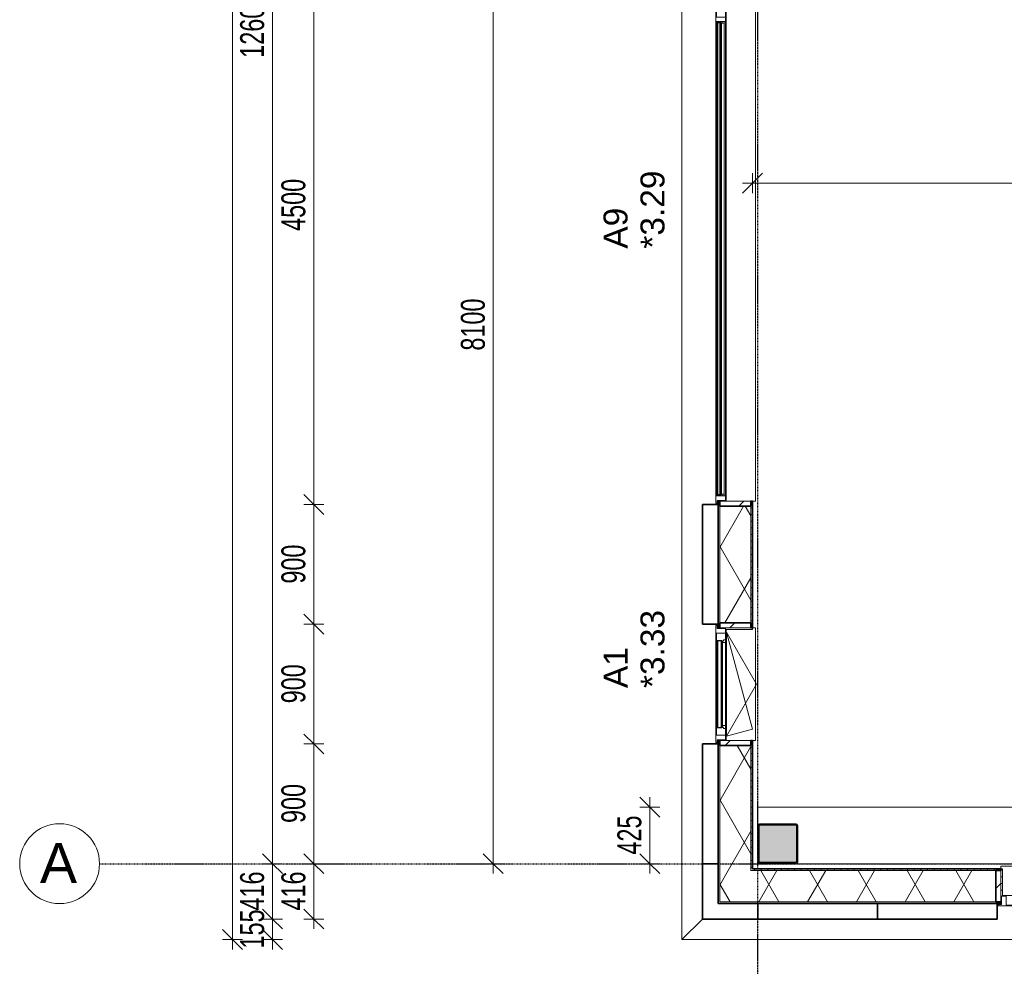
# Model space of a CAD drawing. Header units: millimetres. Extents: x -80560 to 110805, y -11020 to 52719.
# Tile 7 of 145: x 29345 to 36747, y 9228 to 16346. Entities that reach past the tile are written whole.
import ezdxf

# ---------------------------------------------------------------- set-up
doc = ezdxf.new("R2010")
doc.units = ezdxf.units.MM
for name, pattern in [('CENTER2', [20, 8, -4, 4, -4]), ('DASHED2', [6, 4, -2]), ('DASHED2-1', [3, 2, -1])]:
    doc.linetypes.add(name, pattern=pattern)
for name, color, linetype, lineweight in [('A-ANNO-DIMS', 211, 'Continuous', 9), ('A-ANNO-DIMS-100', 211, 'Continuous', 9), ('A-DETL-HDLN', 90, 'DASHED2', 18), ('A-FLOR-OVHD', 1, 'DASHED2-1', 18), ('A-GENM', 13, 'Continuous', 18), ('A-GLAZ', 151, 'Continuous', 18), ('A-GLAZ-IDEN', 152, 'Continuous', 18), ('A-GLAZ-SILL', 1, 'Continuous', 18), ('A-WALL', 113, 'Continuous', 35), ('A-WALL-PATT', 111, 'Continuous', 35), ('S-COLS', 52, 'Continuous', 18), ('S-GRID', 1, 'Continuous', 9), ('S-GRID-IDEN', 1, 'Continuous', 9)]:
    doc.layers.add(name, color=color, linetype=linetype, lineweight=lineweight)
doc.styles.add('Arial', font='arial.ttf', dxfattribs={"height": 180})
doc.styles.add('Arial_4', font='arial.ttf', dxfattribs={"height": 300})
doc.styles.add('Arial_5', font='arial.ttf', dxfattribs={"width": 0.7, "height": 180})
doc.dimstyles.new('n3o_1_8', dxfattribs={"dimscale": 304.8, "dimtxt": 183.646692, "dimasz": 0.492126, "dimexe": 0.246063, "dimexo": 0.0625, "dimgap": 0.032808, "dimtad": 1, "dimdec": 0, "dimdsep": 46, "dimtxsty": 'Arial_5', "dimblk1": 'OBLIQUE', "dimblk2": 'OBLIQUE', "dimsah": 1, "dimcen": 0.09, "dimdle": 0.246063, "dimazin": 0, "dimtfac": 1, "dimtdec": 4, "dimtix": 1, "dimtmove": 0, "dimatfit": 3, "dimfxl": 0.246063, "dimfxlon": 1, "dimtvp": 1, "dimtolj": 1, "dimtzin": 0, "dimarcsym": 2})
doc.dimstyles.new('n3o_1_8_4', dxfattribs={"dimscale": 304.8, "dimtxt": 183.646692, "dimasz": 0.492126, "dimexe": 0.246063, "dimexo": 0.0625, "dimgap": 0.032808, "dimtad": 1, "dimdec": 0, "dimdsep": 46, "dimtxsty": 'Arial_5', "dimblk1": 'OBLIQUE', "dimblk2": 'OBLIQUE', "dimsah": 1, "dimcen": 0.09, "dimdle": 0.246063, "dimazin": 0, "dimtfac": 1, "dimtdec": 4, "dimtix": 1, "dimtmove": 0, "dimatfit": 3, "dimfxl": 0.246063, "dimfxlon": 1, "dimtvp": 1, "dimtolj": 1, "dimtzin": 0, "dimarcsym": 2})
pattern_1 = [(60, (24894.82, 0), (-274.963, 158.75), []), (120, (24894.82, 0), (-274.963, -158.75), [])]
pattern_2 = [(45, (0, 0), (-141.4214, 141.4214), [])]

# ---------------------------------------------------------------- blocks, each defined once
blk = doc.blocks.new('NLRS_28_SCO_UN_staalkolom koker betongevuld_gen_CGA - kolom A-1198621-DO_03 derde verdieping')
at = {"layer": 'S-COLS', "lineweight": 5}
h = blk.add_hatch(dxfattribs=at)
h.set_pattern_fill('FP_141', color=256, style=0, pattern_type=2)
h.set_pattern_definition([(45, (-10150, -10150), (-99.9997, 99.9997), []), (45, (-10065, -10150), (-99.9997, 99.9997), []), (45, (-10060, -10150), (-99.9997, 99.9997), []), (45, (-10055, -10150), (-99.9997, 99.9997), []), (45, (-10050, -10150), (-99.9997, 99.9997), []), (45, (-10045, -10150), (-99.9997, 99.9997), []), (45, (-10040, -10150), (-99.9997, 99.9997), []), (45, (-10035, -10150), (-99.9997, 99.9997), [])])
h.paths.add_polyline_path([(-138, -150), (138, -150), (146.5, -146.5), (150, -138), (150, 138), (146.5, 146.5), (138, 150), (-138, 150), (-146.5, 146.5), (-150, 138), (-150, -138), (-146.5, -146.5)], flags=0)
h.paths.add_polyline_path([(134, -142), (-134, -142), (-139.7, -139.7), (-142, -134), (-142, 134), (-139.7, 139.7), (-134, 142), (134, 142), (139.7, 139.7), (142, 134), (142, -134), (139.7, -139.7)], flags=0)
at = {"layer": 'S-COLS', "lineweight": 9}
blk.add_hatch(color=256, dxfattribs=at).paths.add_polyline_path([(134, -142), (139.7, -139.7), (142, -134), (142, 134), (139.7, 139.7), (134, 142), (-134, 142), (-139.7, 139.7), (-142, 134), (-142, -134), (-139.7, -139.7), (-134, -142)], flags=0)
at = {"layer": 'S-COLS'}
for p, q in [((138, 150), (-138, 150)), ((-150, 138), (-150, -138)), ((-142, -134), (-142, 134)), ((-134, 142), (134, 142)), ((142, 134), (142, -134)), ((150, -138), (150, 138)), ((134, -142), (-134, -142)), ((-138, -150), (138, -150))]:
    blk.add_line(p, q, dxfattribs=at)
at = {"layer": 'S-COLS', "lineweight": 35}
for p, q in [((-142, 134), (-142, -134)), ((134, 142), (-134, 142)), ((142, -134), (142, 134)), ((-134, -142), (134, -142))]:
    blk.add_line(p, q, dxfattribs=at)
at = {"layer": 'S-COLS'}
for centre, radius, start, end in [((-138, 138), 12, 90, 180), ((138, 138), 12, 0, 90), ((-134, 134), 8, 90, 180), ((134, 134), 8, 0, 90), ((-138, -138), 12, 180, 270), ((-134, -134), 8, 180, 270), ((134, -134), 8, 270, 0), ((138, -138), 12, 270, 360)]:
    blk.add_arc(centre, radius, start, end, dxfattribs=at)
at = {"layer": 'S-COLS', "lineweight": 35}
for centre, start, end in [((-134, 134), 90, 180), ((134, 134), 360, 90), ((-134, -134), 180, 270), ((134, -134), 270, 360)]:
    blk.add_arc(centre, 8, start, end, dxfattribs=at)
blk = doc.blocks.new('19112_SW_LeonardoCollege_R2020_rvt-1-DO_03 derde verdieping')
at = {"color": 250, "lineweight": 9}
blk.add_blockref('NLRS_28_SCO_UN_staalkolom koker betongevuld_gen_CGA - kolom A-1198621-DO_03 derde verdieping', (10150, 10150), dxfattribs=at)
blk = doc.blocks.new('Basic Wall _ 41_WA_n3o_cladding_vertikaal_random_100mm_oorspronkelijk - ___-31301049-DO_03 derde verdieping')
at = {"layer": 'A-WALL', "lineweight": 18}
for p, q in [((11800, 9699), (11832, 9699)), ((11827, 9701), (11832, 9701)), ((9429, 9429), (9584, 9584)), ((53921, 9429), (9429, 9429))]:
    blk.add_line(p, q, dxfattribs=at)
blk = doc.blocks.new('Basic Wall _ 41_WA_n3o_cladding_vertikaal_random_100mm_oorspronkelijk - ___-31301050-DO_03 derde verdieping')
at = {"layer": 'A-WALL', "lineweight": 18}
for p, q in [((9429, 9429), (9429, 35921)), ((9699, 12732), (9699, 12700)), ((9701, 12732), (9701, 12727)), ((9699, 11800), (9699, 11768)), ((9701, 11773), (9701, 11768)), ((9699, 10932), (9699, 10900)), ((9701, 10932), (9701, 10927)), ((9584, 9584), (9429, 9429))]:
    blk.add_line(p, q, dxfattribs=at)
blk = doc.blocks.new('merk 2700 vast glas - std-31567341-DO_03 derde verdieping')
at = {"layer": 'A-GLAZ'}
for p, q in [((-1262, 0), (-1340, 0)), ((-1340, 0), (-1340, -10)), ((-1262, -4), (-1262, 0)), ((1340, 0), (1262, 0)), ((1262, 0), (1262, -4)), ((1340, -10), (1340, 0)), ((-1340, -10), (-1318, -10)), ((-1318, -10), (-1318, -72)), ((-1318, -72), (-1284, -72)), ((-1284, -72), (-1284, -4)), ((-1284, -4), (-1262, -4)), ((1262, -4), (1284, -4)), ((1284, -4), (1284, -72)), ((1284, -72), (1318, -72)), ((1318, -72), (1318, -10)), ((1318, -10), (1340, -10))]:
    blk.add_line(p, q, dxfattribs=at)
at = {"layer": 'A-GLAZ-SILL'}
for p, q in [((1262, 0), (-1262, 0)), ((1262, -4), (-1262, -4))]:
    blk.add_line(p, q, dxfattribs=at)
blk = doc.blocks.new('NLRS_41_GM_WPB_spouwlat-SH_generiek_ISR - 235x38-V7-DO_03 derde verdieping')
at = {"layer": 'A-GENM'}
h = blk.add_hatch(dxfattribs=at)
h.set_pattern_fill('FP_56', color=256, style=0, pattern_type=2)
h.set_pattern_definition(pattern_2)
h.paths.add_polyline_path([(11827, 9713), (11827, 9948), (11789, 9948), (11789, 9713)], flags=0)
for p, q in [((11827, 9948), (11789, 9948)), ((11789, 9948), (11789, 9713)), ((11827, 9713), (11827, 9948)), ((11789, 9713), (11827, 9713))]:
    blk.add_line(p, q, dxfattribs=at)
blk = doc.blocks.new('41_dagkanten_SH_generiek_ISR - 12x204_5-V10-DO_03 derde verdieping')
at = {"layer": 'A-GENM'}
h = blk.add_hatch(dxfattribs=at)
h.set_pattern_fill('FP_59', color=256, style=0, pattern_type=2)
h.set_pattern_definition([(0, (0, 0), (0, 50), [])])
h.paths.add_polyline_path([(11827, 9756), (11839, 9756), (11839, 9960.5), (11827, 9960.5), (11827, 9922.4)], flags=0)
for p, q in [((11839, 9960.5), (11827, 9960.5)), ((11827, 9960.5), (11827, 9756)), ((11839, 9756), (11839, 9960.5)), ((11827, 9756), (11832, 9756))]:
    blk.add_line(p, q, dxfattribs=at)
blk = doc.blocks.new('merk 4500 draaikiep 1x - std-31579927-DO_03 derde verdieping')
at = {"layer": 'A-GLAZ'}
for p, q in [((-2162, 0), (-2240, 0)), ((-2240, 0), (-2240, -10)), ((-2162, -4), (-2162, 0)), ((1360, 0), (1360, -4)), ((1438, 0), (1360, 0)), ((1438, -4), (1438, 0)), ((2240, 0), (2162, 0)), ((2162, 0), (2162, -4)), ((2240, -10), (2240, 0)), ((-2240, -10), (-2218, -10)), ((-2218, -10), (-2218, -72)), ((-2218, -72), (-2184, -72)), ((-2184, -72), (-2184, -4)), ((-2184, -4), (-2162, -4)), ((1360, -4), (1382, -4)), ((1382, -4), (1382, -72)), ((1382, -72), (1416, -72)), ((1416, -72), (1416, -4)), ((1416, -4), (1438, -4)), ((2162, -4), (2184, -4)), ((2184, -4), (2184, -72)), ((2184, -72), (2218, -72)), ((2218, -72), (2218, -10)), ((2218, -10), (2240, -10))]:
    blk.add_line(p, q, dxfattribs=at)
at = {"layer": 'A-GLAZ-SILL'}
for p, q in [((1360, 0), (-2162, 0)), ((2162, 0), (1438, 0)), ((1382, -72), (-2184, -72)), ((1360, -4), (-2162, -4)), ((2184, -72), (1416, -72)), ((2162, -4), (1438, -4))]:
    blk.add_line(p, q, dxfattribs=at)
blk = doc.blocks.new('merk 900 draaikiep - std-30819372-DO_03 derde verdieping')
at = {"layer": 'A-GLAZ'}
for p, q in [((-362, 0), (-440, 0)), ((-440, 0), (-440, -10)), ((-362, -4), (-362, 0)), ((440, 0), (362, 0)), ((362, 0), (362, -4)), ((440, -10), (440, 0)), ((-440, -10), (-418, -10)), ((-418, -10), (-418, -72)), ((-418, -72), (-384, -72)), ((-384, -72), (-384, -4)), ((-384, -4), (-362, -4)), ((362, -4), (384, -4)), ((384, -4), (384, -72)), ((384, -72), (418, -72)), ((418, -72), (418, -10)), ((418, -10), (440, -10))]:
    blk.add_line(p, q, dxfattribs=at)
at = {"layer": 'A-GLAZ-SILL'}
for p, q in [((362, 0), (-362, 0)), ((-334, -72), (-384, -72)), ((362, -4), (-362, -4)), ((384, -72), (334, -72))]:
    blk.add_line(p, q, dxfattribs=at)
blk = doc.blocks.new('NLRS_41_GM_WPB_spouwlat-SH_generiek_ISR - 235x38-V67-DO_03 derde verdieping')
at = {"layer": 'A-GENM'}
h = blk.add_hatch(dxfattribs=at)
h.set_pattern_fill('FP_62', color=256, style=0, pattern_type=2)
h.set_pattern_definition(pattern_2)
h.paths.add_polyline_path([(9713, 11773), (9948, 11773), (9948, 11811), (9713, 11811)], flags=0)
for p, q in [((9948, 11811), (9713, 11811)), ((9713, 11811), (9713, 11773)), ((9713, 11773), (9948, 11773)), ((9948, 11773), (9948, 11811))]:
    blk.add_line(p, q, dxfattribs=at)
blk = doc.blocks.new('NLRS_41_GM_WPB_spouwlat-SH_generiek_ISR - 235x38-V68-DO_03 derde verdieping')
at = {"layer": 'A-GENM'}
h = blk.add_hatch(dxfattribs=at)
h.set_pattern_fill('FP_56', color=256, style=0, pattern_type=2)
h.set_pattern_definition(pattern_2)
h.paths.add_polyline_path([(9948, 10889), (9948, 10927), (9713, 10927), (9713, 10889), (9939.6, 10889)], flags=0)
for p, q in [((9948, 10927), (9713, 10927)), ((9713, 10927), (9713, 10889)), ((9713, 10889), (9948, 10889)), ((9948, 10889), (9948, 10927))]:
    blk.add_line(p, q, dxfattribs=at)
blk = doc.blocks.new('41_dagkanten_SH_generiek_ISR - 12x204_5-V69-DO_03 derde verdieping')
at = {"layer": 'A-GENM'}
for p, q in [((9756, 11773), (9756, 11768)), ((9960.5, 11773), (9756, 11773)), ((9960.5, 11761), (9960.5, 11773)), ((9756, 11761), (9960.5, 11761))]:
    blk.add_line(p, q, dxfattribs=at)
blk = doc.blocks.new('NLRS_41_GM_WPB_spouwlat-SH_generiek_ISR - 235x38-V71-DO_03 derde verdieping')
at = {"layer": 'A-GENM'}
h = blk.add_hatch(dxfattribs=at)
h.set_pattern_fill('FP_56', color=256, style=0, pattern_type=2)
h.set_pattern_definition(pattern_2)
h.paths.add_polyline_path([(9948, 12689), (9948, 12727), (9713, 12727), (9713, 12689), (9939.6, 12689)], flags=0)
for p, q in [((9948, 12727), (9713, 12727)), ((9713, 12727), (9713, 12689)), ((9713, 12689), (9948, 12689)), ((9948, 12689), (9948, 12727))]:
    blk.add_line(p, q, dxfattribs=at)
blk = doc.blocks.new('31_n3o_RT72_raam binnensponning_771017_v3 - Type 1-33563407-DO_03 derde verdieping')
at = {"layer": 'A-GENM'}
for p, q in [((-372, -72), (-390, -72)), ((-390, -72), (-390, -76)), ((-372.03, -76), (-372, -72)), ((-372, -72), (-372.03, -76)), ((372, -72), (-372, -72)), ((372.03, -76), (372, -72)), ((390, -72), (372, -72)), ((372, -72), (372.03, -76)), ((390, -76), (390, -72)), ((-390, -76), (-372.03, -76)), ((-372.03, -76), (372.03, -76)), ((372.03, -76), (390, -76))]:
    blk.add_line(p, q, dxfattribs=at)
blk = doc.blocks.new('Mobility Plan Swing v2 - Mobility Plan Swing v2-33563420-DO_03 derde verdieping')
at = {"layer": 'A-GENM'}
for p, q in [((-390, 0), (0, 225.2)), ((0, 225.2), (390, 0)), ((-390, 0), (337.7, 195)), ((390, 0), (337.7, 195))]:
    blk.add_line(p, q, dxfattribs=at)
blk = doc.blocks.new('30_n3o_RT72_glas met glaslat - Type 1-33563412-DO_03 derde verdieping')
at = {"layer": 'A-GENM'}
for points in [[(329, -5), (-329, -5), (-329, -11), (329, -11)], [(329, -35), (-329, -35), (-329, -41), (329, -41)]]:
    blk.add_hatch(color=256, dxfattribs=at).paths.add_polyline_path(points, flags=0)
for p, q in [((-0.50292, 0), (0.50292, 0)), ((-329, -11), (-329, -5)), ((-329, -5), (329, -5)), ((329, -11), (-329, -11)), ((-329, -35), (-329, -11)), ((-329, -41), (-329, -35)), ((-329, -35), (329, -35)), ((329, -41), (-329, -41)), ((-325, -11), (-325, -35)), ((325, -35), (325, -11)), ((329, -11), (329, -5)), ((329, -11), (329, -35)), ((329, -41), (329, -35))]:
    blk.add_line(p, q, dxfattribs=at)
blk = doc.blocks.new('DPWP_30_n3o_RT72_glas met glaslat Frame1 - Type 1-33563415-DO_03 derde verdieping')
at = {"layer": 'A-GENM'}
for p, q in [((-334, -15), (-317.317, -5)), ((-334, -27), (-334, -15)), ((-312, -27), (-334, -27)), ((-317.317, -5), (-312, -5)), ((312, -5), (-312, -5)), ((-312, -5), (-312, -27)), ((312, -27), (-312, -27)), ((312, -5), (317.317, -5)), ((312, -27), (312, -5)), ((334, -27), (312, -27)), ((317.317, -5), (334, -15)), ((334, -15), (334, -27))]:
    blk.add_line(p, q, dxfattribs=at)
blk = doc.blocks.new('30_n3o_RT62_glas met glaslat - Type 1-33654564-DO_03 derde verdieping')
at = {"layer": 'A-GENM'}
for points in [[(-1778, -11), (1778, -11), (1778, -5), (-1778, -5)], [(-1778, -25), (-1778, -31), (1778, -31), (1778, -25), (-1627.3, -25)]]:
    blk.add_hatch(color=256, dxfattribs=at).paths.add_polyline_path(points, flags=0)
for p, q in [((1778, -5), (-1778, -5)), ((-1778, -5), (-1778, -11)), ((-1774, -5), (-1778, -5)), ((-1778, -5), (-1778, -31)), ((-1778, -11), (1778, -11)), ((1778, -25), (-1778, -25)), ((-1778, -25), (-1778, -31)), ((-1778, -31), (1778, -31)), ((-1778, -31), (-1774, -31)), ((-1774, -31), (-1774, -5)), ((1778, -5), (1774, -5)), ((1774, -5), (1774, -31)), ((1774, -31), (1778, -31)), ((1778, -11), (1778, -5)), ((1778, -31), (1778, -5)), ((1778, -31), (1778, -25))]:
    blk.add_line(p, q, dxfattribs=at)
blk = doc.blocks.new('DPWP_30_n3o_RT62_glas met glaslat Frame1 - Type 1-33654567-DO_03 derde verdieping')
at = {"layer": 'A-GENM'}
for p, q in [((-1771, -7.8), (-1783, -15)), ((-1783, -27), (-1771, -27)), ((-1771, -27), (-1771, -7.8)), ((1771, -7.8), (-1771, -7.8)), ((-1771, -7.8), (-1771, -27)), ((-1771, -27), (1771, -27)), ((1771, -27), (1771, -7.8)), ((1783, -15), (1771, -7.8)), ((1771, -7.8), (1771, -27)), ((1771, -27), (1783, -27))]:
    blk.add_line(p, q, dxfattribs=at)
blk = doc.blocks.new('NLRS_42_GM_ISR_vensterbank_kunststeen-SH_generiek_ISR - 220x20-V317-DO_03 derde verdieping')
at = {"layer": 'A-GENM'}
for p, q in [((-2223, 199.5), (-2223, 220)), ((-2223, 220), (2223, 220)), ((2223, 220), (2223, 199.5)), ((2223, 0), (-2223, 0))]:
    blk.add_line(p, q, dxfattribs=at)
blk = doc.blocks.new('NLRS_42_GM_ISR_vensterbank_kunststeen-SH_generiek_ISR - 220x20-V318-DO_03 derde verdieping')
at = {"layer": 'A-GENM'}
for p, q in [((-423, 199.5), (-423, 220)), ((-423, 220), (423, 220)), ((423, 220), (423, 199.5)), ((-390, 0), (-411, 0)), ((423, 0), (390, 0))]:
    blk.add_line(p, q, dxfattribs=at)
blk = doc.blocks.new('NLRS_42_GM_ISR_vensterbank_kunststeen-SH_generiek_ISR - 220x20-33891699-DO_03 derde verdieping')
at = {"layer": 'A-GENM'}
for p, q in [((-1323, 199.5), (-1323, 220)), ((-1323, 220), (1323, 220)), ((1323, 220), (1323, 199.5)), ((1311, 0), (-1311, 0))]:
    blk.add_line(p, q, dxfattribs=at)
blk = doc.blocks.new('Grid - r_3_0mm-316018-DO_03 derde verdieping')
at = {"layer": 'S-GRID-IDEN'}
blk.add_circle((0, 0), 3, dxfattribs=at)
blk = doc.blocks.new('DIMBLOCK139-DO_03 derde verdieping')
at = {"layer": 'A-ANNO-DIMS-100'}
for p, q in [((31556.1, 17200), (31481.1, 17275)), ((31631.1, 17200), (31481.1, 17200)), ((31556.1, 17200), (31556.1, 12700)), ((31556.1, 17200), (31631.1, 17125)), ((31556.1, 17200), (31631.1, 17200)), ((31556.1, 12700), (31481.1, 12775)), ((31631.1, 12700), (31481.1, 12700)), ((31556.1, 12700), (31631.1, 12625)), ((31556.1, 12700), (31631.1, 12700))]:
    blk.add_line(p, q, dxfattribs=at)
at = {"layer": 'A-ANNO-DIMS-100', "color": 0, "insert": (31312.5, 14757.9), "char_height": 180, "width": 461.094, "attachment_point": 1, "rotation": 90, "line_spacing_factor": 0.941778, "style": 'Arial_5'}
blk.add_mtext('4500', dxfattribs=at)
blk = doc.blocks.new('_Oblique')
at = {"color": 0, "linetype": 'ByBlock', "lineweight": -2}
blk.add_line((-0.5, -0.5), (0.5, 0.5), dxfattribs=at)
blk = doc.blocks.new('DIMBLOCK140-DO_03 derde verdieping')
at = {"layer": 'A-ANNO-DIMS-100'}
for p, q in [((31556.1, 12700), (31481.1, 12775)), ((31631.1, 12700), (31481.1, 12700)), ((31556.1, 12700), (31556.1, 11800)), ((31556.1, 12700), (31631.1, 12625)), ((31556.1, 12700), (31631.1, 12700)), ((31556.1, 11800), (31481.1, 11875)), ((31631.1, 11800), (31481.1, 11800)), ((31556.1, 11800), (31631.1, 11725)), ((31556.1, 11800), (31631.1, 11800))]:
    blk.add_line(p, q, dxfattribs=at)
at = {"layer": 'A-ANNO-DIMS-100', "color": 0, "insert": (31312.5, 12105.9), "char_height": 180, "width": 345.821, "attachment_point": 1, "rotation": 90, "line_spacing_factor": 0.941778, "style": 'Arial_5'}
blk.add_mtext('900', dxfattribs=at)
blk = doc.blocks.new('DIMBLOCK141-DO_03 derde verdieping')
at = {"layer": 'A-ANNO-DIMS-100'}
for p, q in [((31556.1, 11800), (31481.1, 11875)), ((31631.1, 11800), (31481.1, 11800)), ((31556.1, 11800), (31556.1, 10900)), ((31556.1, 11800), (31631.1, 11725)), ((31556.1, 11800), (31631.1, 11800)), ((31556.1, 10900), (31481.1, 10975)), ((31631.1, 10900), (31481.1, 10900)), ((31556.1, 10900), (31631.1, 10825)), ((31556.1, 10900), (31631.1, 10900))]:
    blk.add_line(p, q, dxfattribs=at)
at = {"layer": 'A-ANNO-DIMS-100', "color": 0, "insert": (31312.5, 11205.9), "char_height": 180, "width": 345.821, "attachment_point": 1, "rotation": 90, "line_spacing_factor": 0.941778, "style": 'Arial_5'}
blk.add_mtext('900', dxfattribs=at)
blk = doc.blocks.new('DIMBLOCK142-DO_03 derde verdieping')
at = {"layer": 'A-ANNO-DIMS-100'}
for p, q in [((31556.1, 10900), (31481.1, 10975)), ((31631.1, 10900), (31481.1, 10900)), ((31556.1, 10900), (31556.1, 10000)), ((31556.1, 10900), (31631.1, 10825)), ((31556.1, 10900), (31631.1, 10900)), ((31556.1, 10000), (31481.1, 10075)), ((31631.1, 10000), (31481.1, 10000)), ((31556.1, 10000), (31631.1, 9925)), ((31556.1, 10000), (31631.1, 10000))]:
    blk.add_line(p, q, dxfattribs=at)
at = {"layer": 'A-ANNO-DIMS-100', "color": 0, "insert": (31312.5, 10305.9), "char_height": 180, "width": 345.821, "attachment_point": 1, "rotation": 90, "line_spacing_factor": 0.941778, "style": 'Arial_5'}
blk.add_mtext('900', dxfattribs=at)
blk = doc.blocks.new('DIMBLOCK143-DO_03 derde verdieping')
at = {"layer": 'A-ANNO-DIMS-100'}
for p, q in [((31556.1, 10000), (31481.1, 10075)), ((31631.1, 10000), (31481.1, 10000)), ((31556.1, 10000), (31556.1, 9509)), ((31556.1, 10000), (31631.1, 9925)), ((31556.1, 10000), (31631.1, 10000)), ((31556.1, 9584), (31481.1, 9659)), ((31631.1, 9584), (31481.1, 9584)), ((31556.1, 9584), (31631.1, 9509)), ((31556.1, 9584), (31631.1, 9584))]:
    blk.add_line(p, q, dxfattribs=at)
at = {"layer": 'A-ANNO-DIMS-100', "color": 0, "insert": (31312.5, 9647.9), "char_height": 180, "width": 345.821, "attachment_point": 1, "rotation": 90, "line_spacing_factor": 0.941778, "style": 'Arial_5'}
blk.add_mtext('416', dxfattribs=at)
blk = doc.blocks.new('DIMBLOCK150-DO_03 derde verdieping')
at = {"layer": 'A-ANNO-DIMS-100'}
for p, q in [((31246.1, 22600), (31171.1, 22675)), ((31321.1, 22600), (31171.1, 22600)), ((31246.1, 22600), (31246.1, 10000)), ((31246.1, 22600), (31321.1, 22525)), ((31246.1, 22600), (31321.1, 22600)), ((31246.1, 10000), (31171.1, 10075)), ((31321.1, 10000), (31171.1, 10000)), ((31246.1, 10000), (31321.1, 9925)), ((31246.1, 10000), (31321.1, 10000))]:
    blk.add_line(p, q, dxfattribs=at)
at = {"layer": 'A-ANNO-DIMS-100', "color": 0, "insert": (31002.5, 16059.8), "char_height": 180, "width": 576.368, "attachment_point": 1, "rotation": 90, "line_spacing_factor": 0.941778, "style": 'Arial_5'}
blk.add_mtext('12600', dxfattribs=at)
blk = doc.blocks.new('DIMBLOCK151-DO_03 derde verdieping')
at = {"layer": 'A-ANNO-DIMS-100'}
for p, q in [((31246.1, 10000), (31171.1, 10075)), ((31321.1, 10000), (31171.1, 10000)), ((31246.1, 10000), (31246.1, 9584)), ((31246.1, 10000), (31321.1, 9925)), ((31246.1, 10000), (31321.1, 10000)), ((31246.1, 9584), (31171.1, 9659)), ((31321.1, 9584), (31171.1, 9584)), ((31246.1, 9584), (31321.1, 9509)), ((31246.1, 9584), (31321.1, 9584))]:
    blk.add_line(p, q, dxfattribs=at)
at = {"layer": 'A-ANNO-DIMS-100', "color": 0, "insert": (31002.5, 9647.9), "char_height": 180, "width": 345.821, "attachment_point": 1, "rotation": 90, "line_spacing_factor": 0.941778, "style": 'Arial_5'}
blk.add_mtext('416', dxfattribs=at)
blk = doc.blocks.new('DIMBLOCK152-DO_03 derde verdieping')
at = {"layer": 'A-ANNO-DIMS-100'}
for p, q in [((31246.1, 9584), (31171.1, 9659)), ((31321.1, 9584), (31171.1, 9584)), ((31246.1, 9584), (31246.1, 9354)), ((31246.1, 9584), (31321.1, 9509)), ((31246.1, 9584), (31321.1, 9584)), ((31246.1, 9429), (31171.1, 9504)), ((31321.1, 9429), (31171.1, 9429)), ((31246.1, 9429), (31321.1, 9354)), ((31246.1, 9429), (31321.1, 9429))]:
    blk.add_line(p, q, dxfattribs=at)
at = {"layer": 'A-ANNO-DIMS-100', "color": 0, "insert": (31002.5, 9362.4), "char_height": 180, "width": 345.821, "attachment_point": 1, "rotation": 90, "line_spacing_factor": 0.941778, "style": 'Arial_5'}
blk.add_mtext('155', dxfattribs=at)
blk = doc.blocks.new('DIMBLOCK153-DO_03 derde verdieping')
at = {"layer": 'A-ANNO-DIMS-100'}
for p, q in [((30946.1, 48371), (30871.1, 48446)), ((30946.1, 9354), (30946.1, 48446)), ((31021.1, 48371), (30871.1, 48371)), ((30946.1, 48371), (31021.1, 48296)), ((30946.1, 48371), (31021.1, 48371)), ((30946.1, 9429), (30871.1, 9504)), ((31021.1, 9429), (30871.1, 9429)), ((30946.1, 9429), (31021.1, 9354)), ((30946.1, 9429), (31021.1, 9429))]:
    blk.add_line(p, q, dxfattribs=at)
at = {"layer": 'A-ANNO-DIMS-100', "color": 0, "insert": (30702.5, 28659.8), "char_height": 180, "width": 576.368, "attachment_point": 1, "rotation": 90, "line_spacing_factor": 0.941778, "style": 'Arial_5'}
blk.add_mtext('38942', dxfattribs=at)
blk = doc.blocks.new('DIMBLOCK293-DO_03 derde verdieping')
at = {"layer": 'A-ANNO-DIMS-100'}
for p, q in [((34855.3, 15116.7), (34930.3, 15191.7)), ((34855.3, 15191.7), (34855.3, 15041.7)), ((34855.3, 15116.7), (34855.3, 15191.7)), ((42944.8, 15116.7), (43019.8, 15191.7)), ((42944.8, 15191.7), (42944.8, 15041.7)), ((42944.8, 15116.7), (42944.8, 15191.7)), ((34780.3, 15116.7), (42944.8, 15116.7)), ((34855.3, 15116.7), (34780.3, 15041.7)), ((42944.8, 15116.7), (42869.8, 15041.7))]:
    blk.add_line(p, q, dxfattribs=at)
at = {"layer": 'A-ANNO-DIMS-100', "color": 0, "insert": (38707.9, 15360.4), "char_height": 180, "width": 461.094, "attachment_point": 1, "line_spacing_factor": 0.941778, "style": 'Arial_5'}
blk.add_mtext('8090', dxfattribs=at)
blk = doc.blocks.new('DIMBLOCK619-DO_03 derde verdieping')
at = {"layer": 'A-ANNO-DIMS-100'}
for p, q in [((34082.1, 10425), (34007.1, 10500)), ((34082.1, 10500), (34082.1, 9925)), ((34157.1, 10425), (34007.1, 10425)), ((34082.1, 10425), (34157.1, 10350)), ((34082.1, 10425), (34157.1, 10425)), ((34082.1, 10000), (34007.1, 10075)), ((34157.1, 10000), (34007.1, 10000)), ((34082.1, 10000), (34157.1, 9925)), ((34082.1, 10000), (34157.1, 10000))]:
    blk.add_line(p, q, dxfattribs=at)
at = {"layer": 'A-ANNO-DIMS-100', "color": 0, "insert": (33838.4, 10068.4), "char_height": 180, "width": 345.821, "attachment_point": 1, "rotation": 90, "line_spacing_factor": 0.941778, "style": 'Arial_5'}
blk.add_mtext('425', dxfattribs=at)
blk = doc.blocks.new('DIMBLOCK651-DO_03 derde verdieping')
at = {"layer": 'A-ANNO-DIMS-100'}
for p, q in [((32905.7, 18100), (32830.7, 18175)), ((32980.7, 18100), (32830.7, 18100)), ((32905.7, 18100), (32905.7, 9925)), ((32905.7, 18100), (32980.7, 18025)), ((32905.7, 18100), (32980.7, 18100)), ((32905.7, 10000), (32830.7, 10075)), ((32980.7, 10000), (32830.7, 10000)), ((32905.7, 10000), (32980.7, 9925)), ((32905.7, 10000), (32980.7, 10000))]:
    blk.add_line(p, q, dxfattribs=at)
at = {"layer": 'A-ANNO-DIMS-100', "color": 0, "insert": (32662, 13857.9), "char_height": 180, "width": 461.094, "attachment_point": 1, "rotation": 90, "line_spacing_factor": 0.941778, "style": 'Arial_5'}
blk.add_mtext('8100', dxfattribs=at)

msp = doc.modelspace()

# ---------------------------------------------------------------- hatches: boundary and pattern name
at = {"layer": 'A-WALL-PATT', "lineweight": 18}
h = msp.add_hatch(dxfattribs=at)
h.set_pattern_fill('FP_123', color=256, style=0, pattern_type=2)
h.set_pattern_definition([(270, (34595.82, 22675), (50, 7e-14), [])])
h.paths.add_polyline_path([(34607.8, 9713), (34607.8, 10927), (34595.8, 10927), (34595.8, 9713)], flags=0)
h.paths.add_polyline_path([(34595.8, 11773), (34607.8, 11773), (34607.8, 12727), (34595.8, 12727), (34595.8, 11921.9)], flags=0)
h.paths.add_polyline_path([(34595.8, 17173), (34607.8, 17173), (34607.8, 19027), (34595.8, 19027), (34595.8, 17254.1)], flags=0)
h.paths.add_polyline_path([(34595.8, 21673), (34607.8, 21673), (34607.8, 23527), (34595.8, 23527), (34595.8, 22919.6)], flags=0)
h.paths.add_polyline_path([(34595.8, 27973), (34607.8, 27973), (34607.8, 29827), (34595.8, 29827), (34595.8, 28251.8)], flags=0)
h.paths.add_polyline_path([(34595.8, 32473), (34607.8, 32473), (34607.8, 32977), (34595.8, 32977), (34595.8, 32584.2)], flags=0)
h.paths.add_polyline_path([(34595.8, 34723), (34607.8, 34723), (34607.8, 35637), (34595.8, 35637), (34595.8, 34917.1)], flags=0)
h = msp.add_hatch(dxfattribs=at)
h.set_pattern_fill('FP_2', color=256, style=0, pattern_type=2)
h.set_pattern_definition(pattern_1)
h.paths.add_polyline_path([(34607.8, 9948), (34842.8, 9948), (34842.8, 10889), (34607.8, 10889), (34607.8, 9960.5)], flags=0)
h.paths.add_polyline_path([(34607.8, 11811), (34842.8, 11811), (34842.8, 12689), (34607.8, 12689), (34607.8, 11921.9)], flags=0)
h.paths.add_polyline_path([(34842.8, 17211), (34842.8, 18989), (34607.8, 18989), (34607.8, 17211), (34834.4, 17211)], flags=0)
h.paths.add_polyline_path([(34607.8, 21711), (34842.8, 21711), (34842.8, 23489), (34607.8, 23489), (34607.8, 22919.6)], flags=0)
h.paths.add_polyline_path([(34834.4, 28011), (34842.8, 28011), (34842.8, 29789), (34607.8, 29789), (34607.8, 28011)], flags=0)
h.paths.add_polyline_path([(34842.8, 32511), (34842.8, 32939), (34607.8, 32939), (34607.8, 32511), (34834.4, 32511)], flags=0)
h.paths.add_polyline_path([(34607.8, 34761), (34842.8, 34761), (34842.8, 35402), (34607.8, 35402), (34607.8, 34917.1)], flags=0)
h = msp.add_hatch(dxfattribs=at)
h.set_pattern_fill('FP_124', color=256, angle=90, style=0, pattern_type=2)
h.set_pattern_definition([(3e-13, (34595.82, 22675), (-2e-13, 50), [])])
h.paths.add_polyline_path([(34855.3, 9960.5), (34855.3, 10927), (34842.8, 10927), (34842.8, 9960.5)], flags=0)
h.paths.add_polyline_path([(34855.3, 11773), (34855.3, 12727), (34842.8, 12727), (34842.8, 11773)], flags=0)
h.paths.add_polyline_path([(34855.3, 17173), (34855.3, 19027), (34842.8, 19027), (34842.8, 17173)], flags=0)
h.paths.add_polyline_path([(34842.8, 21673), (34855.3, 21673), (34855.3, 23527), (34842.8, 23527), (34842.8, 21711)], flags=0)
h.paths.add_polyline_path([(34855.3, 27973), (34855.3, 29827), (34842.8, 29827), (34842.8, 27973)], flags=0)
h.paths.add_polyline_path([(34855.3, 32473), (34855.3, 32977), (34842.8, 32977), (34842.8, 32473)], flags=0)
h.paths.add_polyline_path([(34855.3, 34723), (34855.3, 35389.5), (34842.8, 35389.5), (34842.8, 34723)], flags=0)
h = msp.add_hatch(dxfattribs=at)
h.set_pattern_fill('FP_2', color=256, style=0, pattern_type=2)
h.set_pattern_definition(pattern_1)
h.paths.add_polyline_path([(75383.8, 9713), (75383.8, 9948), (74955.8, 9948), (74955.8, 9713), (75361.2, 9713)], flags=0)
h.paths.add_polyline_path([(78531.8, 9713), (78531.8, 9948), (77205.8, 9948), (77205.8, 9713), (78297.9, 9713)], flags=0)
h.paths.add_polyline_path([(73011.8, 9713), (73133.8, 9713), (73133.8, 9948), (72255.8, 9948), (72255.8, 9713), (72424.4, 9713)], flags=0)
h.paths.add_polyline_path([(71249.8, 9713), (71333.8, 9713), (71333.8, 9948), (69555.8, 9948), (69555.8, 9713), (70075.1, 9713)], flags=0)
h.paths.add_polyline_path([(67725.7, 9713), (67733.8, 9713), (67733.8, 9948), (65055.8, 9948), (65055.8, 9713), (67138.3, 9713)], flags=0)
h.paths.add_polyline_path([(62333.8, 9713), (62333.8, 9948), (61455.8, 9948), (61455.8, 9713), (62145.9, 9713)], flags=0)
h.paths.add_polyline_path([(59633.8, 9713), (59633.8, 9948), (59205.8, 9948), (59205.8, 9713), (59502.9, 9713)], flags=0)
h.paths.add_polyline_path([(57383.8, 9713), (57383.8, 9948), (55005.9, 9948), (55005.9, 9713), (57153.5, 9713)], flags=0)
h.paths.add_polyline_path([(54083.9, 9713), (54083.9, 9948), (53355.8, 9948), (53355.8, 9713), (53923.1, 9713)], flags=0)
h.paths.add_polyline_path([(52433.8, 9713), (52433.8, 9948), (50655.8, 9948), (50655.8, 9713), (51867.4, 9713)], flags=0)
h.paths.add_polyline_path([(47756, 9713), (47933.8, 9713), (47933.8, 9948), (47055.8, 9948), (47055.8, 9713), (47168.7, 9713)], flags=0)
h.paths.add_polyline_path([(45994, 9713), (46133.8, 9713), (46133.8, 9948), (45255.8, 9948), (45255.8, 9713), (45406.6, 9713)], flags=0)
h.paths.add_polyline_path([(44333.8, 9713), (44333.8, 9948), (42555.8, 9948), (42555.8, 9713), (44231.9, 9713)], flags=0)
h.paths.add_polyline_path([(40707.9, 9713), (40733.8, 9713), (40733.8, 9948), (39405.8, 9948), (39405.8, 9713), (40120.5, 9713)], flags=0)
h.paths.add_polyline_path([(36683.8, 9713), (36683.8, 9948), (34607.8, 9948), (34607.8, 9713), (36596.5, 9713)], flags=0)
h = msp.add_hatch(dxfattribs=at)
h.set_pattern_fill('FP_55', color=256, angle=90, style=0, pattern_type=2)
h.set_pattern_definition([(90, (56569.82, 9701), (-50, -2e-13), [])])
h.paths.add_polyline_path([(77205.8, 9948), (78296.8, 9948), (78296.8, 9960.5), (77167.8, 9960.5), (77167.8, 9948)], flags=0)
h.paths.add_polyline_path([(75421.8, 9948), (75421.8, 9960.5), (74917.8, 9960.5), (74917.8, 9948), (75383.8, 9948)], flags=0)
h.paths.add_polyline_path([(73133.8, 9948), (73171.8, 9948), (73171.8, 9960.5), (72217.8, 9960.5), (72217.8, 9948), (73011.8, 9948)], flags=0)
h.paths.add_polyline_path([(71371.8, 9948), (71371.8, 9960.5), (69517.8, 9960.5), (69517.8, 9948), (71333.8, 9948)], flags=0)
h.paths.add_polyline_path([(67771.8, 9948), (67771.8, 9960.5), (65017.8, 9960.5), (65017.8, 9948), (67733.8, 9948)], flags=0)
h.paths.add_polyline_path([(62371.8, 9948), (62371.8, 9960.5), (61417.8, 9960.5), (61417.8, 9948), (62333.8, 9948)], flags=0)
h.paths.add_polyline_path([(57153.5, 9948), (57421.8, 9948), (57421.8, 9960.5), (54967.9, 9960.5), (54967.9, 9948), (56566.2, 9948)], flags=0)
h.paths.add_polyline_path([(59502.9, 9948), (59671.8, 9948), (59671.8, 9960.5), (59167.8, 9960.5), (59167.8, 9948), (59205.8, 9948)], flags=0)
h.paths.add_polyline_path([(51573.7, 9948), (52471.8, 9948), (52471.8, 9960.5), (50617.8, 9960.5), (50617.8, 9948), (51426.9, 9948)], flags=0)
h.paths.add_polyline_path([(54121.9, 9948), (54121.9, 9960.5), (53317.8, 9960.5), (53317.8, 9948), (54083.9, 9948)], flags=0)
h.paths.add_polyline_path([(47971.8, 9948), (47971.8, 9960.5), (47017.8, 9960.5), (47017.8, 9948), (47933.8, 9948)], flags=0)
h.paths.add_polyline_path([(46171.8, 9948), (46171.8, 9960.5), (45217.8, 9960.5), (45217.8, 9948), (46133.8, 9948)], flags=0)
h.paths.add_polyline_path([(44371.8, 9948), (44371.8, 9960.5), (42517.8, 9960.5), (42517.8, 9948), (44333.8, 9948)], flags=0)
h.paths.add_polyline_path([(40771.8, 9948), (40771.8, 9960.5), (39367.8, 9960.5), (39367.8, 9948), (40733.8, 9948)], flags=0)
h.paths.add_polyline_path([(36596.5, 9948), (36721.8, 9948), (36721.8, 9960.5), (34842.8, 9960.5), (34842.8, 9948), (36009.1, 9948)], flags=0)
h = msp.add_hatch(dxfattribs=at)
h.set_pattern_fill('FP_54', color=256, style=0, pattern_type=2)
h.set_pattern_definition([(0, (56569.82, 9701), (2e-14, 50), [])])
h.paths.add_polyline_path([(78543.8, 9701), (78543.8, 9713), (77167.8, 9713), (77167.8, 9701), (78297.9, 9701)], flags=0)
h.paths.add_polyline_path([(74917.8, 9701), (75421.8, 9701), (75421.8, 9713), (74917.8, 9713)], flags=0)
h.paths.add_polyline_path([(71371.8, 9701), (71371.8, 9713), (69517.8, 9713), (69517.8, 9701), (71249.8, 9701)], flags=0)
h.paths.add_polyline_path([(72217.8, 9701), (73171.8, 9701), (73171.8, 9713), (72217.8, 9713)], flags=0)
h.paths.add_polyline_path([(66551, 9701), (67771.8, 9701), (67771.8, 9713), (65017.8, 9713), (65017.8, 9701), (65376.3, 9701)], flags=0)
h.paths.add_polyline_path([(61852.3, 9701), (62371.8, 9701), (62371.8, 9713), (61417.8, 9713), (61417.8, 9701), (61558.6, 9701)], flags=0)
h.paths.add_polyline_path([(59209.2, 9701), (59671.8, 9701), (59671.8, 9713), (59167.8, 9713), (59167.8, 9701)], flags=0)
h.paths.add_polyline_path([(56566.2, 9701), (57421.8, 9701), (57421.8, 9713), (54967.9, 9713), (54967.9, 9701), (55978.8, 9701)], flags=0)
h.paths.add_polyline_path([(53335.8, 9701), (54121.9, 9701), (54121.9, 9713), (53317.8, 9713), (53317.8, 9701)], flags=0)
h.paths.add_polyline_path([(52454.8, 9701), (52471.8, 9701), (52471.8, 9713), (50617.8, 9713), (50617.8, 9701), (51867.4, 9701)], flags=0)
h.paths.add_polyline_path([(47756, 9701), (47971.8, 9701), (47971.8, 9713), (47017.8, 9713), (47017.8, 9701), (47168.7, 9701)], flags=0)
h.paths.add_polyline_path([(45406.6, 9701), (46171.8, 9701), (46171.8, 9713), (45217.8, 9713), (45217.8, 9701)], flags=0)
h.paths.add_polyline_path([(42517.8, 9701), (44371.8, 9701), (44371.8, 9713), (42517.8, 9713)], flags=0)
h.paths.add_polyline_path([(40707.9, 9701), (40771.8, 9701), (40771.8, 9713), (39367.8, 9713), (39367.8, 9701), (40120.5, 9701)], flags=0)
h.paths.add_polyline_path([(36009.1, 9701), (36721.8, 9701), (36721.8, 9713), (34595.8, 9713), (34595.8, 9701), (35421.8, 9701)], flags=0)

# ---------------------------------------------------------------- linework, layer by layer
at = {"layer": 'A-DETL-HDLN'}
for p, q in [((34894.8, 10425), (46694.8, 10425)), ((34894.8, 10000), (34894.8, 10425)), ((46694.8, 10000), (34894.8, 10000))]:
    msp.add_line(p, q, dxfattribs=at)
at = {"layer": 'A-FLOR-OVHD'}
for q in [(34323.8, 35921), (78815.8, 9429)]:
    msp.add_line((34323.8, 9429), q, dxfattribs=at)
at = {"layer": 'A-WALL', "lineweight": 18}
for p, q in [((34607.8, 12727), (34607.8, 12732)), ((34607.8, 12689), (34607.8, 11811)), ((34842.8, 12689), (34842.8, 11811)), ((34607.8, 11768), (34607.8, 11773)), ((34607.8, 10927), (34607.8, 10932)), ((34607.8, 10889), (34607.8, 9713)), ((34842.8, 10889), (34842.8, 9948)), ((34842.8, 9948), (36683.8, 9948)), ((34607.8, 9713), (36683.8, 9713)), ((36726.8, 9713), (36721.8, 9713))]:
    msp.add_line(p, q, dxfattribs=at)
at = {"layer": 'A-WALL'}
for p, q in [((34595.8, 12700), (34478.8, 12700)), ((34478.8, 12700), (34478.8, 11800)), ((34607.8, 12727), (34595.8, 12727)), ((34595.8, 12727), (34595.8, 11773)), ((34607.8, 12689), (34607.8, 12727)), ((34842.8, 12689), (34607.8, 12689)), ((34855.3, 12727), (34842.8, 12727)), ((34842.8, 12727), (34842.8, 12689)), ((34855.3, 11773), (34855.3, 12727)), ((34478.8, 11800), (34595.8, 11800)), ((34595.8, 11773), (34607.8, 11773)), ((34607.8, 11773), (34607.8, 11811)), ((34607.8, 11811), (34842.8, 11811)), ((34842.8, 11811), (34842.8, 11773)), ((34842.8, 11773), (34855.3, 11773)), ((34595.8, 10900), (34478.8, 10900)), ((34478.8, 10900), (34478.8, 9584)), ((34607.8, 10927), (34595.8, 10927)), ((34595.8, 9701), (34595.8, 10927)), ((34607.8, 10889), (34607.8, 10927)), ((34842.8, 10889), (34607.8, 10889)), ((34855.3, 10927), (34842.8, 10927)), ((34842.8, 10927), (34842.8, 10889)), ((34855.3, 9960.5), (34855.3, 10927)), ((34595.8, 10000), (34478.8, 10000)), ((36721.8, 9960.5), (34855.3, 9960.5)), ((36683.8, 9713), (36683.8, 9948)), ((36683.8, 9948), (36721.8, 9948)), ((36721.8, 9948), (36721.8, 9960.5)), ((36721.8, 9701), (34595.8, 9701)), ((34894.8, 9584), (34894.8, 9701)), ((35794.8, 9584), (35794.8, 9701)), ((36721.8, 9713), (36683.8, 9713)), ((36694.8, 9584), (36694.8, 9701)), ((36721.8, 9701), (36721.8, 9713)), ((34478.8, 9584), (36694.8, 9584))]:
    msp.add_line(p, q, dxfattribs=at)
at = {"layer": 'S-GRID', "linetype": 'CENTER2', "lineweight": 25}
for p, q in [((34894.8, 4383.3), (34894.8, 52119.1)), ((29945.3, 10000), (110204.9, 10000))]:
    msp.add_line(p, q, dxfattribs=at)

# ---------------------------------------------------------------- block references
at = {"color": 250, "lineweight": 5}
msp.add_blockref('19112_SW_LeonardoCollege_R2020_rvt-1-DO_03 derde verdieping', (24894.8, 0), dxfattribs=at)
at = {"layer": 'A-GENM'}
for name, p, rotation in [('NLRS_42_GM_ISR_vensterbank_kunststeen-SH_generiek_ISR - 220x20-V317-DO_03 derde verdieping', (34655.8, 14950), 269.9999999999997), ('30_n3o_RT62_glas met glaslat - Type 1-33654564-DO_03 derde verdieping', (34582.8, 14549), 90.00000000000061), ('DPWP_30_n3o_RT62_glas met glaslat Frame1 - Type 1-33654567-DO_03 derde verdieping', (34613.8, 14549), 90.00000000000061), ('NLRS_42_GM_ISR_vensterbank_kunststeen-SH_generiek_ISR - 220x20-V318-DO_03 derde verdieping', (34655.8, 11350), 269.9999999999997), ('31_n3o_RT72_raam binnensponning_771017_v3 - Type 1-33563407-DO_03 derde verdieping', (34582.8, 11350), 90.00000000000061), ('Mobility Plan Swing v2 - Mobility Plan Swing v2-33563420-DO_03 derde verdieping', (34658.8, 11350), 270.0000000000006), ('30_n3o_RT72_glas met glaslat - Type 1-33563412-DO_03 derde verdieping', (34582.8, 11350), 90.00000000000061), ('DPWP_30_n3o_RT72_glas met glaslat Frame1 - Type 1-33563415-DO_03 derde verdieping', (34623.8, 11350), 90.00000000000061)]:
    msp.add_blockref(name, p, dxfattribs=dict(at, rotation=rotation))
for name, p in [('NLRS_41_GM_WPB_spouwlat-SH_generiek_ISR - 235x38-V71-DO_03 derde verdieping', (24894.8, 0)), ('NLRS_41_GM_WPB_spouwlat-SH_generiek_ISR - 235x38-V67-DO_03 derde verdieping', (24894.8, 0)), ('41_dagkanten_SH_generiek_ISR - 12x204_5-V69-DO_03 derde verdieping', (24894.8, 0)), ('NLRS_41_GM_WPB_spouwlat-SH_generiek_ISR - 235x38-V68-DO_03 derde verdieping', (24894.8, 0)), ('NLRS_41_GM_WPB_spouwlat-SH_generiek_ISR - 235x38-V7-DO_03 derde verdieping', (24894.8, 0)), ('NLRS_42_GM_ISR_vensterbank_kunststeen-SH_generiek_ISR - 220x20-33891699-DO_03 derde verdieping', (38044.8, 9761)), ('41_dagkanten_SH_generiek_ISR - 12x204_5-V10-DO_03 derde verdieping', (24894.8, 0))]:
    msp.add_blockref(name, p, dxfattribs=at)
at = {"layer": 'A-GLAZ'}
for name, p, rotation in [('merk 4500 draaikiep 1x - std-31579927-DO_03 derde verdieping', (34578.8, 14950), 90.00000000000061), ('merk 900 draaikiep - std-30819372-DO_03 derde verdieping', (34578.8, 11350), 90.00000000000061), ('merk 2700 vast glas - std-31567341-DO_03 derde verdieping', (38044.8, 9684), 180)]:
    msp.add_blockref(name, p, dxfattribs=dict(at, rotation=rotation))
at = {"layer": 'A-WALL', "lineweight": 18}
for name in ['Basic Wall _ 41_WA_n3o_cladding_vertikaal_random_100mm_oorspronkelijk - ___-31301050-DO_03 derde verdieping', 'Basic Wall _ 41_WA_n3o_cladding_vertikaal_random_100mm_oorspronkelijk - ___-31301049-DO_03 derde verdieping']:
    msp.add_blockref(name, (24894.8, 0), dxfattribs=at)
at = {"layer": 'S-GRID-IDEN', "xscale": 99.99999999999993, "yscale": 99.99999999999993, "zscale": 99.99999999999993, "rotation": 269.9999999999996}
msp.add_blockref('Grid - r_3_0mm-316018-DO_03 derde verdieping', (29645.3, 10000), dxfattribs=at)

# ---------------------------------------------------------------- texts
at = {"layer": 'A-GLAZ-IDEN', "lineweight": 9, "char_height": 180, "attachment_point": 1, "rotation": 90, "style": 'Arial'}
for s, insert, width in [('*3.29', (34012.4, 14624.4), 697.468), ('A9', (33734.6, 14624.4), 368.776), ('*3.33', (34012.4, 11320.4), 697.468), ('A1', (33734.6, 11320.4), 368.776)]:
    msp.add_mtext(s, dxfattribs=dict(at, insert=insert, width=width))
at = {"layer": 'S-GRID-IDEN', "insert": (29497.2, 10154.5), "char_height": 300, "width": 344.726, "attachment_point": 1, "style": 'Arial_4'}
msp.add_mtext('A', dxfattribs=at)

# ---------------------------------------------------------------- dimensions: what is measured, and where the dimension line sits
at = {"layer": 'A-ANNO-DIMS'}
for base, p1, p2, dimstyle, override, picture, middle in [((30946.1, 48371), (31021.1, 9429), (31021.1, 48371), 'n3o_1_8', {"dimpost": '<>', "dimfxl": 38942}, 'DIMBLOCK153-DO_03 derde verdieping', (30844.2, 28900)), ((31246.1, 10000), (31321.1, 22600), (31321.1, 10000), 'n3o_1_8', {"dimpost": '<>', "dimfxl": 12600}, 'DIMBLOCK150-DO_03 derde verdieping', (31144.2, 16300)), ((32905.7, 10000), (32980.7, 18100), (32980.7, 10000), 'n3o_1_8_4', {"dimpost": '<>', "dimfxl": 8100}, 'DIMBLOCK651-DO_03 derde verdieping', (32803.8, 14050)), ((31556.1, 12700), (31631.1, 17200), (31631.1, 12700), 'n3o_1_8', {"dimpost": '<>', "dimfxl": 4500}, 'DIMBLOCK139-DO_03 derde verdieping', (31454.2, 14950)), ((31556.1, 11800), (31631.1, 12700), (31631.1, 11800), 'n3o_1_8', {"dimpost": '<>', "dimfxl": 900}, 'DIMBLOCK140-DO_03 derde verdieping', (31454.2, 12250)), ((31556.1, 10900), (31631.1, 11800), (31631.1, 10900), 'n3o_1_8', {"dimpost": '<>', "dimfxl": 900}, 'DIMBLOCK141-DO_03 derde verdieping', (31454.2, 11350)), ((31556.1, 10000), (31631.1, 10900), (31631.1, 10000), 'n3o_1_8', {"dimpost": '<>', "dimfxl": 900}, 'DIMBLOCK142-DO_03 derde verdieping', (31454.2, 10450)), ((34082.1, 10000), (34157.1, 10425), (34157.1, 10000), 'n3o_1_8_4', {"dimpost": '<>', "dimfxl": 425}, 'DIMBLOCK619-DO_03 derde verdieping', (33980.2, 10212.5)), ((31246.1, 9584), (31321.1, 10000), (31321.1, 9584), 'n3o_1_8', {"dimpost": '<>', "dimfxl": 416}, 'DIMBLOCK151-DO_03 derde verdieping', (31144.2, 9792)), ((31556.1, 9584), (31631.1, 10000), (31631.1, 9584), 'n3o_1_8', {"dimpost": '<>', "dimfxl": 416}, 'DIMBLOCK143-DO_03 derde verdieping', (31454.2, 9792)), ((31246.1, 9429), (31321.1, 9584), (31321.1, 9429), 'n3o_1_8', {"dimpost": '<>', "dimfxl": 155}, 'DIMBLOCK152-DO_03 derde verdieping', (31144.2, 9506.5))]:
    dim = msp.add_linear_dim(base=base, p1=p1, p2=p2, angle=90, dimstyle=dimstyle, override=override, dxfattribs=at)
    dim.commit()
    dim.dimension.update_dxf_attribs({"geometry": picture, "text_midpoint": middle})
dim = msp.add_linear_dim(base=(42944.8189632, 15116.7236725), p1=(34855.3189632, 15191.7236725), p2=(42944.8189632, 15191.7236725), dimstyle='n3o_1_8', override={"dimpost": '<>', "dimfxl": 8089.5}, dxfattribs=at)
dim.commit()
dim.dimension.update_dxf_attribs({"geometry": 'DIMBLOCK293-DO_03 derde verdieping', "text_midpoint": (38900.0689632, 15218.6268108)})

doc.saveas('drawing.dxf')
